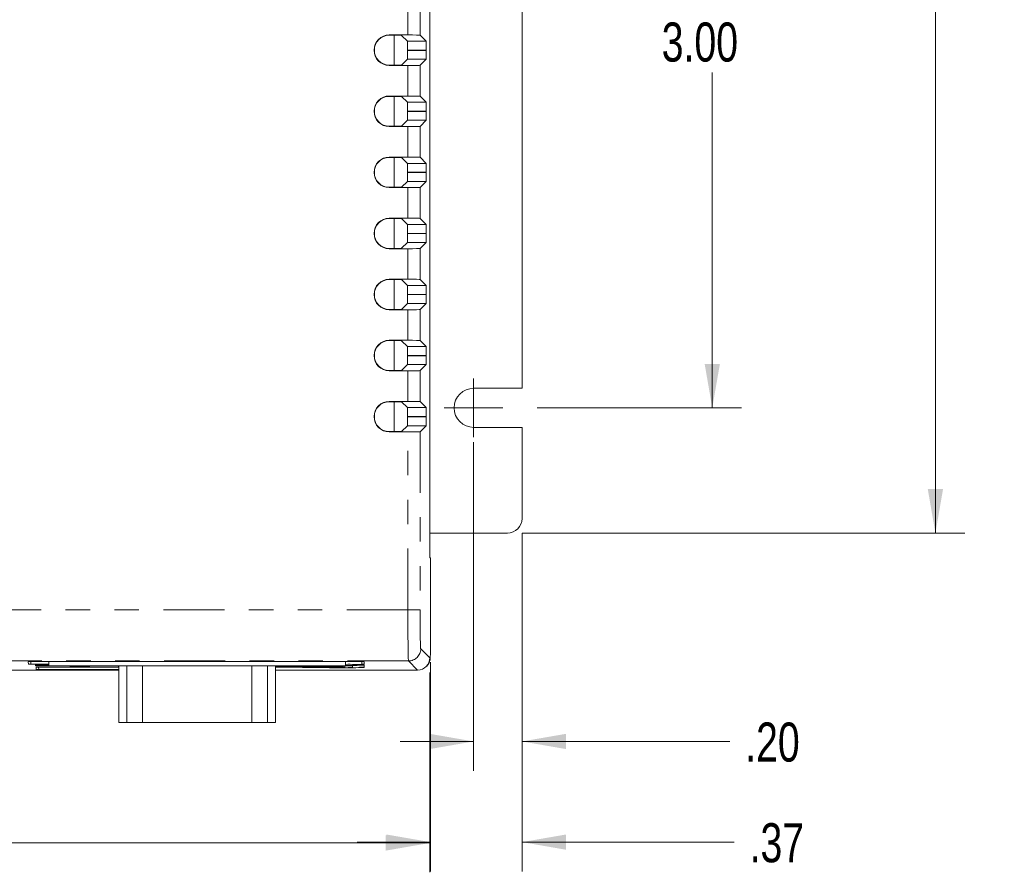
# Model space of a CAD drawing. Header units: inches. Extents: x 0.8 to 33.2, y 0.3 to 21.8.
# Tile 29 of 49: x 11.2 to 15.2, y 11 to 14.5. Entities that reach past the tile are written whole.
import ezdxf

# ---------------------------------------------------------------- set-up
doc = ezdxf.new("R2010")
doc.units = ezdxf.units.IN
doc.header["$MEASUREMENT"] = 0
doc.linetypes.add('PHANTOM', pattern=[0.5, 0.25, -0.05, 0.05, -0.05, 0.05, -0.05])
doc.styles.add('SLDTEXTSTYLE0', font='TXT', dxfattribs={"width": 0.75})
doc.dimstyles.new('SLDDIMSTYLE0', dxfattribs={"dimtxt": 0.16, "dimasz": 0.18, "dimexe": 0, "dimexo": 0.0625, "dimgap": 0.04, "dimtad": 0, "dimtih": 1, "dimtoh": 1, "dimzin": 12, "dimdsep": 46, "dimtxsty": 'SLDTEXTSTYLE0', "dimsah": 1, "dimcen": 0.09, "dimadec": 0, "dimazin": 0, "dimtfac": 1, "dimtofl": 0, "dimtmove": 0, "dimatfit": 3, "dimfxl": 1, "dimtolj": 1, "dimtzin": 12, "dimarcsym": 0})
doc.dimstyles.new('SLDDIMSTYLE1', dxfattribs={"dimtxt": 0.16, "dimasz": 0.18, "dimexe": 0, "dimexo": 0.0625, "dimgap": 0.04, "dimtad": 0, "dimtih": 1, "dimtoh": 1, "dimzin": 4, "dimdsep": 46, "dimtxsty": 'SLDTEXTSTYLE0', "dimsah": 1, "dimcen": 0.09, "dimadec": 0, "dimazin": 0, "dimtfac": 1, "dimtofl": 0, "dimtmove": 0, "dimatfit": 3, "dimfxl": 1, "dimtolj": 1, "dimtzin": 12, "dimarcsym": 0})

# ---------------------------------------------------------------- blocks, each defined once
blk = doc.blocks.new('*D22')
at = {"color": 7, "linetype": 'Continuous', "lineweight": 0}
for p, q in [((13.3129, 15.936), (14.1492, 15.936)), ((14.0292, 15.936), (14.0292, 14.5629)), ((14.0292, 12.936), (14.0292, 14.309)), ((13.3129, 12.936), (14.1492, 12.936))]:
    blk.add_line(p, q, dxfattribs=at)
for points in [[(14.0292, 15.936), (13.998, 15.756), (14.0605, 15.756)], [(14.0292, 12.936), (14.0605, 13.116), (13.998, 13.116)]]:
    blk.add_solid(points, dxfattribs=at)
at = {"color": 7, "linetype": 'Continuous', "lineweight": 0, "insert": (13.8224, 14.5134), "char_height": 0.16, "attachment_point": 1, "style": 'SLDTEXTSTYLE0'}
blk.add_mtext('3.00', dxfattribs=at)
blk = doc.blocks.new('*D23')
at = {"color": 7, "linetype": 'Continuous', "lineweight": 0}
for p, q in [((13.3109, 17.436), (15.0621, 17.436)), ((14.9421, 17.436), (14.9421, 15.0565)), ((14.9421, 12.4232), (14.9421, 14.8026)), ((13.2509, 12.4232), (15.0621, 12.4232))]:
    blk.add_line(p, q, dxfattribs=at)
for points in [[(14.9421, 17.436), (14.9109, 17.256), (14.9734, 17.256)], [(14.9421, 12.4232), (14.9734, 12.6032), (14.9109, 12.6032)]]:
    blk.add_solid(points, dxfattribs=at)
at = {"color": 7, "linetype": 'Continuous', "lineweight": 0, "insert": (14.7353, 15.007), "char_height": 0.16, "attachment_point": 1, "style": 'SLDTEXTSTYLE0'}
blk.add_mtext('5.01', dxfattribs=at)
blk = doc.blocks.new('*D24')
at = {"color": 7, "linetype": 'Continuous', "lineweight": 0}
for p, q in [((13.0529, 12.796), (13.0529, 11.4504)), ((13.2509, 12.4232), (13.2509, 11.4504)), ((13.0529, 11.5704), (12.7529, 11.5704)), ((13.2509, 11.5704), (14.1014, 11.5704))]:
    blk.add_line(p, q, dxfattribs=at)
for points in [[(13.0529, 11.5704), (12.8729, 11.6016), (12.8729, 11.5391)], [(13.2509, 11.5704), (13.4309, 11.5391), (13.4309, 11.6016)]]:
    blk.add_solid(points, dxfattribs=at)
at = {"color": 7, "linetype": 'Continuous', "lineweight": 0, "insert": (14.1639, 11.6478), "char_height": 0.16, "attachment_point": 1, "style": 'SLDTEXTSTYLE0'}
blk.add_mtext('.20', dxfattribs=at)
blk = doc.blocks.new('*D25')
at = {"color": 7, "linetype": 'Continuous', "lineweight": 0}
for p, q in [((13.2509, 12.4232), (13.2509, 11.0383)), ((12.8761, 11.8945), (12.8761, 11.0383)), ((12.8761, 11.1583), (12.5761, 11.1583)), ((13.2509, 11.1583), (14.1194, 11.1583))]:
    blk.add_line(p, q, dxfattribs=at)
for points in [[(12.8761, 11.1583), (12.6961, 11.1895), (12.6961, 11.127)], [(13.2509, 11.1583), (13.4309, 11.127), (13.4309, 11.1895)]]:
    blk.add_solid(points, dxfattribs=at)
at = {"color": 7, "linetype": 'Continuous', "lineweight": 0, "insert": (14.1819, 11.2357), "char_height": 0.16, "attachment_point": 1, "style": 'SLDTEXTSTYLE0'}
blk.add_mtext('.37', dxfattribs=at)
blk = doc.blocks.new('*D27')
at = {"color": 7, "linetype": 'Continuous', "lineweight": 0}
for p, q in [((6.0822, 11.8527), (6.0822, 11.0347)), ((12.8736, 11.8527), (12.8736, 11.0347)), ((6.0822, 11.1547), (9.2086, 11.1547)), ((12.8736, 11.1547), (9.7472, 11.1547))]:
    blk.add_line(p, q, dxfattribs=at)
for points in [[(6.0822, 11.1547), (6.2622, 11.1235), (6.2622, 11.186)], [(12.8736, 11.1547), (12.6936, 11.186), (12.6936, 11.1235)]]:
    blk.add_solid(points, dxfattribs=at)
at = {"color": 7, "linetype": 'Continuous', "lineweight": 0, "insert": (9.2711, 11.2321), "char_height": 0.16, "attachment_point": 1, "style": 'SLDTEXTSTYLE0'}
blk.add_mtext('6.79', dxfattribs=at)
blk = doc.blocks.new('SW_CENTERMARKSYMBOL_6')
at = {"color": 7, "linetype": 'Continuous', "lineweight": 0}
for q in [(0, 0.12), (-0.12, 0), (0, -0.12), (0.12, 0)]:
    blk.add_line((0, 0), q, dxfattribs=at)

msp = doc.modelspace()

# ---------------------------------------------------------------- linework, layer by layer
at = {"color": 7, "linetype": 'Continuous', "lineweight": 15}
for p, q in [((12.8733, 12.3236), (12.8733, 17.1987)), ((13.2509, 13.016), (13.2509, 15.856)), ((12.7838, 14.4624), (12.7079, 14.4624)), ((12.7382, 14.4611), (12.7079, 14.4611)), ((12.7279, 14.3387), (12.7279, 14.4611)), ((12.7821, 14.4368), (12.7582, 14.4607)), ((12.8338, 14.4615), (12.8585, 14.4368)), ((12.7828, 14.4003), (12.7828, 14.3994)), ((12.8591, 14.3994), (12.8591, 14.4003)), ((12.7582, 14.339), (12.7821, 14.3629)), ((12.8585, 14.3629), (12.8338, 14.3382)), ((12.7079, 14.3387), (12.7382, 14.3387)), ((12.7079, 14.3374), (12.7838, 14.3374)), ((12.7838, 14.2124), (12.7079, 14.2124)), ((12.7382, 14.2111), (12.7079, 14.2111)), ((12.7279, 14.0887), (12.7279, 14.2111)), ((12.7821, 14.1868), (12.7582, 14.2107)), ((12.8338, 14.2115), (12.8585, 14.1868)), ((12.7828, 14.1503), (12.7828, 14.1494)), ((12.8591, 14.1494), (12.8591, 14.1503)), ((12.7582, 14.089), (12.7821, 14.1129)), ((12.8585, 14.1129), (12.8338, 14.0882)), ((12.7079, 14.0887), (12.7382, 14.0887)), ((12.7079, 14.0874), (12.7838, 14.0874)), ((12.7838, 13.9624), (12.7079, 13.9624)), ((12.7382, 13.9611), (12.7079, 13.9611)), ((12.7279, 13.8387), (12.7279, 13.9611)), ((12.7821, 13.9368), (12.7582, 13.9607)), ((12.8338, 13.9615), (12.8585, 13.9368)), ((12.7828, 13.9003), (12.7828, 13.8994)), ((12.8591, 13.8994), (12.8591, 13.9003)), ((12.7582, 13.839), (12.7821, 13.8629)), ((12.8585, 13.8629), (12.8338, 13.8382)), ((12.7079, 13.8387), (12.7382, 13.8387)), ((12.7079, 13.8374), (12.7838, 13.8374)), ((12.7838, 13.7124), (12.7079, 13.7124)), ((12.7382, 13.7111), (12.7079, 13.7111)), ((12.7279, 13.5887), (12.7279, 13.7111)), ((12.7821, 13.6868), (12.7582, 13.7107)), ((12.8338, 13.7115), (12.8585, 13.6868)), ((12.7828, 13.6503), (12.7828, 13.6494)), ((12.8591, 13.6494), (12.8591, 13.6503)), ((12.7079, 13.5887), (12.7382, 13.5887)), ((12.7079, 13.5874), (12.7838, 13.5874)), ((12.7582, 13.589), (12.7821, 13.6129)), ((12.8585, 13.6129), (12.8338, 13.5882)), ((12.7838, 13.4624), (12.7079, 13.4624)), ((12.7382, 13.4611), (12.7079, 13.4611)), ((12.7279, 13.3387), (12.7279, 13.4611)), ((12.7821, 13.4368), (12.7582, 13.4607)), ((12.8338, 13.4615), (12.8585, 13.4368)), ((12.7828, 13.4003), (12.7828, 13.3994)), ((12.8591, 13.3994), (12.8591, 13.4003)), ((12.7079, 13.3387), (12.7382, 13.3387)), ((12.7079, 13.3374), (12.7838, 13.3374)), ((12.7582, 13.339), (12.7821, 13.3629)), ((12.8585, 13.3629), (12.8338, 13.3382)), ((12.7838, 13.2124), (12.7079, 13.2124)), ((12.7382, 13.2111), (12.7079, 13.2111)), ((12.7279, 13.0887), (12.7279, 13.2111)), ((12.7821, 13.1868), (12.7582, 13.2107)), ((12.8338, 13.2115), (12.8585, 13.1868)), ((12.7828, 13.1503), (12.7828, 13.1494)), ((12.8591, 13.1494), (12.8591, 13.1503)), ((12.7582, 13.089), (12.7821, 13.1129)), ((12.8585, 13.1129), (12.8338, 13.0882)), ((12.7079, 13.0887), (12.7382, 13.0887)), ((12.7079, 13.0874), (12.7838, 13.0874)), ((13.0529, 13.016), (13.2509, 13.016)), ((12.7838, 12.9624), (12.7079, 12.9624)), ((12.7382, 12.9611), (12.7079, 12.9611)), ((12.7279, 12.8387), (12.7279, 12.9611)), ((12.7821, 12.9368), (12.7582, 12.9607)), ((12.8338, 12.9615), (12.8585, 12.9368)), ((12.7828, 12.9003), (12.7828, 12.8994)), ((12.8591, 12.8994), (12.8591, 12.9003)), ((12.7582, 12.839), (12.7821, 12.8629)), ((12.8585, 12.8629), (12.8338, 12.8382)), ((13.2509, 12.856), (13.0529, 12.856)), ((13.2509, 12.4832), (13.2509, 12.856)), ((12.7079, 12.8387), (12.7382, 12.8387)), ((12.7079, 12.8374), (12.7838, 12.8374)), ((13.1909, 12.4232), (12.8733, 12.4232)), ((12.8761, 12.3208), (12.8733, 12.3236)), ((12.8761, 11.9545), (12.8761, 12.3208)), ((11.2314, 11.8871), (11.2309, 11.8969)), ((11.2409, 11.8971), (12.5954, 11.8971)), ((11.3154, 11.8869), (11.2414, 11.8869)), ((11.2609, 11.8864), (11.2943, 11.8859)), ((11.2609, 11.8863), (11.2609, 11.8864)), ((11.2609, 11.886), (11.2609, 11.8863)), ((11.2609, 11.8863), (11.2943, 11.8858)), ((11.2951, 11.8854), (11.2609, 11.886)), ((11.2609, 11.8855), (11.2888, 11.8855)), ((11.2609, 11.8854), (11.2609, 11.8855)), ((11.2609, 11.8851), (11.2609, 11.8854)), ((11.2609, 11.8854), (11.2951, 11.8854)), ((11.3154, 11.8851), (11.2609, 11.8851)), ((11.2813, 11.8834), (11.2813, 11.8835)), ((11.2878, 11.8849), (11.2878, 11.885)), ((11.2878, 11.8849), (11.2878, 11.8846)), ((11.2943, 11.8859), (11.3154, 11.8862)), ((11.2943, 11.8858), (11.3154, 11.8861)), ((11.2943, 11.8858), (11.2943, 11.8859)), ((11.3154, 11.8857), (11.3066, 11.8856)), ((11.3066, 11.8856), (11.3154, 11.8854)), ((11.3101, 11.8856), (11.3154, 11.8855)), ((11.3138, 11.8849), (11.3138, 11.885)), ((11.3138, 11.8846), (11.3138, 11.8849)), ((11.3154, 11.8971), (11.3154, 11.88)), ((11.3154, 11.8855), (11.3154, 11.8855)), ((11.3154, 11.8854), (11.3154, 11.8855)), ((11.3154, 11.8854), (11.3154, 11.8854)), ((11.9387, 11.8986), (11.8733, 11.8986)), ((11.8733, 11.8985), (11.8733, 11.8986)), ((11.8733, 11.8985), (11.9387, 11.8985)), ((11.8733, 11.8983), (11.8733, 11.8985)), ((11.9386, 11.8983), (11.8733, 11.8983)), ((11.8745, 11.8992), (11.8745, 11.8993)), ((11.8985, 11.899), (11.8985, 11.8991)), ((11.8986, 11.8997), (11.8986, 11.8998)), ((11.9081, 11.899), (11.9081, 11.8991)), ((11.9141, 11.8996), (11.9141, 11.8997)), ((11.9168, 11.8995), (11.9168, 11.8996)), ((11.9208, 11.8996), (11.9208, 11.8997)), ((11.9414, 11.8979), (11.9352, 11.8979)), ((11.9352, 11.8978), (11.9352, 11.8979)), ((11.9352, 11.8976), (11.9352, 11.8978)), ((11.9352, 11.8978), (11.9414, 11.8978)), ((11.9414, 11.8976), (11.9352, 11.8976)), ((11.9387, 11.8985), (11.9387, 11.8986)), ((11.9388, 11.8998), (11.9388, 11.8999)), ((11.9393, 11.8989), (11.9393, 11.899)), ((11.9414, 11.8978), (11.9414, 11.8979)), ((11.9667, 11.8992), (11.9667, 11.8993)), ((12.5284, 11.8802), (12.5284, 11.8971)), ((12.5949, 11.8869), (12.5284, 11.886)), ((12.6048, 11.8794), (12.6048, 11.8844)), ((12.6054, 11.8969), (12.6049, 11.8871)), ((11.6009, 11.8627), (11.0495, 11.8627)), ((11.2609, 11.8823), (11.2609, 11.883)), ((11.3154, 11.8823), (11.2609, 11.8823)), ((11.2609, 11.8809), (11.2609, 11.8815)), ((11.3154, 11.8809), (11.2609, 11.8809)), ((11.2609, 11.8808), (11.2754, 11.8808)), ((11.2609, 11.8807), (11.2609, 11.8808)), ((11.2609, 11.8807), (11.2754, 11.8807)), ((11.2609, 11.8797), (11.2609, 11.8807)), ((11.3418, 11.8797), (11.2609, 11.8797)), ((11.2638, 11.8646), (11.2633, 11.8738)), ((11.2733, 11.874), (11.6009, 11.874)), ((11.6009, 11.8645), (11.2738, 11.8645)), ((11.2754, 11.8829), (11.2754, 11.8826)), ((11.2754, 11.8827), (11.292, 11.8827)), ((11.2754, 11.8826), (11.292, 11.8826)), ((11.2754, 11.8815), (11.2754, 11.8812)), ((11.2754, 11.8813), (11.3154, 11.8813)), ((11.2754, 11.8812), (11.3154, 11.8812)), ((11.2754, 11.8807), (11.2754, 11.8808)), ((11.2754, 11.8807), (11.2754, 11.88)), ((11.2754, 11.8801), (11.2941, 11.8801)), ((11.2754, 11.88), (11.2941, 11.88)), ((11.292, 11.8826), (11.292, 11.8829)), ((11.2941, 11.8807), (11.3076, 11.8807)), ((11.2941, 11.8806), (11.2941, 11.8807)), ((11.2941, 11.88), (11.2941, 11.8806)), ((11.2941, 11.8806), (11.3076, 11.8806)), ((11.2965, 11.8833), (11.2965, 11.8834)), ((11.2981, 11.8832), (11.2981, 11.8833)), ((11.2994, 11.8821), (11.2994, 11.8822)), ((11.3007, 11.8833), (11.3007, 11.8834)), ((11.3065, 11.8829), (11.3065, 11.8826)), ((11.3065, 11.8827), (11.3154, 11.8827)), ((11.3065, 11.8826), (11.3154, 11.8826)), ((11.3076, 11.8806), (11.3076, 11.8807)), ((11.3076, 11.8806), (11.3076, 11.88)), ((11.3076, 11.8801), (11.3154, 11.8801)), ((11.3076, 11.88), (11.3154, 11.88)), ((11.3154, 11.88), (12.5284, 11.8802)), ((11.3418, 11.88), (11.3418, 11.8797)), ((11.4014, 11.8796), (11.4813, 11.8791)), ((11.4014, 11.8795), (11.4014, 11.8796)), ((11.4014, 11.8795), (11.4813, 11.879)), ((11.4014, 11.8792), (11.4014, 11.8795)), ((11.4608, 11.8789), (11.4014, 11.8792)), ((11.4014, 11.8786), (11.4527, 11.8789)), ((11.4014, 11.8785), (11.4608, 11.8789)), ((11.4813, 11.8787), (11.4014, 11.8782)), ((11.4014, 11.8785), (11.4014, 11.8786)), ((11.4014, 11.8782), (11.4014, 11.8785)), ((11.4025, 11.8781), (11.4516, 11.8781)), ((11.4025, 11.878), (11.4025, 11.8781)), ((11.4025, 11.8778), (11.4025, 11.878)), ((11.4025, 11.878), (11.4516, 11.878)), ((11.4516, 11.8772), (11.4025, 11.8778)), ((11.4158, 11.8757), (11.4362, 11.8757)), ((11.4158, 11.8756), (11.4158, 11.8757)), ((11.4158, 11.8754), (11.4158, 11.8756)), ((11.4158, 11.8756), (11.4362, 11.8756)), ((11.4362, 11.8754), (11.4158, 11.8754)), ((11.4232, 11.877), (11.4232, 11.8771)), ((11.4516, 11.8777), (11.425, 11.8777)), ((11.425, 11.8777), (11.4516, 11.8774)), ((11.427, 11.8764), (11.4255, 11.8762)), ((11.427, 11.8764), (11.427, 11.8765)), ((11.4333, 11.8777), (11.4516, 11.8775)), ((11.4362, 11.8761), (11.4495, 11.8761)), ((11.4362, 11.876), (11.4362, 11.8761)), ((11.4362, 11.876), (11.4495, 11.876)), ((11.4362, 11.8756), (11.4362, 11.876)), ((11.4362, 11.875), (11.4362, 11.8754)), ((11.4495, 11.875), (11.4362, 11.875)), ((11.4432, 11.8769), (11.4432, 11.877)), ((11.4495, 11.876), (11.4495, 11.8761)), ((11.4495, 11.876), (11.4495, 11.8756)), ((11.4495, 11.8757), (11.47, 11.8757)), ((11.4495, 11.8756), (11.47, 11.8756)), ((11.47, 11.8754), (11.4495, 11.8754)), ((11.4495, 11.8754), (11.4495, 11.875)), ((11.4516, 11.8783), (11.4649, 11.8783)), ((11.4516, 11.8782), (11.4516, 11.8783)), ((11.4516, 11.8782), (11.4649, 11.8782)), ((11.4516, 11.878), (11.4516, 11.8782)), ((11.4516, 11.8774), (11.4516, 11.8777)), ((11.4649, 11.8772), (11.4516, 11.8772)), ((11.4649, 11.8782), (11.4649, 11.8783)), ((11.4649, 11.8782), (11.4649, 11.878)), ((11.4649, 11.8781), (11.4813, 11.8781)), ((11.4649, 11.878), (11.4813, 11.878)), ((11.4813, 11.8777), (11.4649, 11.8777)), ((11.4649, 11.8777), (11.4649, 11.8772)), ((11.4659, 11.8771), (11.4813, 11.8771)), ((11.4659, 11.877), (11.4659, 11.8771)), ((11.4659, 11.877), (11.4813, 11.877)), ((11.4659, 11.8765), (11.4659, 11.877)), ((11.47, 11.8756), (11.47, 11.8757)), ((11.47, 11.8756), (11.47, 11.8754)), ((11.4813, 11.879), (11.4813, 11.8791)), ((11.4813, 11.879), (11.4813, 11.8787)), ((11.4813, 11.878), (11.4813, 11.8781)), ((11.4813, 11.878), (11.4813, 11.8777)), ((11.4813, 11.877), (11.4813, 11.8771)), ((11.4813, 11.877), (11.4813, 11.8761)), ((11.5984, 11.8796), (11.6009, 11.8796)), ((11.5984, 11.8795), (11.5984, 11.8796)), ((11.5984, 11.8792), (11.5984, 11.8795)), ((11.5984, 11.8795), (11.6009, 11.8795)), ((11.6009, 11.8792), (11.5984, 11.8792)), ((11.5984, 11.8786), (11.6009, 11.8787)), ((11.5984, 11.8785), (11.6009, 11.8786)), ((11.5984, 11.8785), (11.5984, 11.8786)), ((11.5984, 11.8783), (11.5984, 11.8785)), ((11.6009, 11.8782), (11.5984, 11.8783)), ((11.5984, 11.8765), (11.5984, 11.8771)), ((11.6009, 11.8765), (11.5984, 11.8765)), ((11.5984, 11.8751), (11.5984, 11.8756)), ((11.6009, 11.8751), (11.5984, 11.8751)), ((11.6009, 11.88), (11.6009, 11.648)), ((12.2429, 11.648), (12.2429, 11.88)), ((12.475, 11.88), (12.2429, 11.8776)), ((12.3811, 11.88), (12.2429, 11.8786)), ((12.4876, 11.8796), (12.2429, 11.8771)), ((12.5032, 11.8791), (12.2429, 11.8765)), ((12.2429, 11.876), (12.5029, 11.8734)), ((12.2429, 11.8755), (12.5029, 11.8729)), ((12.2429, 11.8749), (12.4872, 11.8724)), ((12.2429, 11.8744), (12.4638, 11.8722)), ((12.8236, 11.8627), (12.2429, 11.8627)), ((12.31, 11.8766), (12.3028, 11.8764)), ((12.3028, 11.8759), (12.3028, 11.8764)), ((12.31, 11.8761), (12.3028, 11.8759)), ((12.3028, 11.8759), (12.4225, 11.8748)), ((12.3766, 11.876), (12.31, 11.8766)), ((12.31, 11.8761), (12.31, 11.8766)), ((12.3916, 11.8754), (12.31, 11.8761)), ((12.4703, 11.8767), (12.3653, 11.877)), ((12.3653, 11.8765), (12.3653, 11.877)), ((12.3653, 11.8765), (12.3916, 11.8754)), ((12.4703, 11.8762), (12.3653, 11.8765)), ((12.3901, 11.8762), (12.4682, 11.876)), ((12.4225, 11.8748), (12.3901, 11.8762)), ((12.4225, 11.8753), (12.4026, 11.8761)), ((12.4225, 11.8748), (12.4225, 11.8753)), ((12.4665, 11.8758), (12.5196, 11.876)), ((12.4682, 11.876), (12.4665, 11.8758)), ((12.4665, 11.8758), (12.4665, 11.876)), ((12.472, 11.877), (12.4703, 11.8767)), ((12.4703, 11.8762), (12.4703, 11.8767)), ((12.472, 11.8765), (12.4703, 11.8762)), ((12.5196, 11.8765), (12.472, 11.877)), ((12.472, 11.8765), (12.472, 11.877)), ((12.5196, 11.876), (12.472, 11.8765)), ((12.5196, 11.876), (12.5196, 11.8765)), ((12.5263, 11.8731), (12.5266, 11.8789)), ((12.5263, 11.8736), (12.5266, 11.8789)), ((12.5576, 11.8731), (12.5579, 11.8789)), ((12.5579, 11.8789), (12.5579, 11.8794)), ((12.6045, 11.8736), (12.6048, 11.8794)), ((12.8237, 11.8627), (12.8236, 11.8627)), ((12.859, 11.8774), (12.8608, 11.8791)), ((11.6019, 11.648), (11.6009, 11.648)), ((11.6338, 11.648), (11.6019, 11.648)), ((11.6978, 11.648), (11.6338, 11.648)), ((12.146, 11.648), (11.6978, 11.648)), ((12.21, 11.648), (12.146, 11.648)), ((12.2419, 11.648), (12.21, 11.648)), ((12.2429, 11.648), (12.2419, 11.648))]:
    msp.add_line(p, q, dxfattribs=at)
at = {"color": 7, "linetype": 'PHANTOM', "lineweight": 0}
for p, q in [((12.7838, 14.4624), (12.7838, 14.5874)), ((12.8338, 14.5882), (12.8338, 14.4615)), ((12.7079, 14.4611), (12.7079, 14.4624)), ((12.7821, 14.4368), (12.8585, 14.4368)), ((12.8591, 14.4003), (12.7828, 14.4003)), ((12.7828, 14.3994), (12.8591, 14.3994)), ((12.8585, 14.3629), (12.7821, 14.3629)), ((12.7079, 14.3387), (12.7079, 14.3374)), ((12.7838, 14.2124), (12.7838, 14.3374)), ((12.8338, 14.3382), (12.8338, 14.2115)), ((12.7079, 14.2111), (12.7079, 14.2124)), ((12.7821, 14.1868), (12.8585, 14.1868)), ((12.8591, 14.1503), (12.7828, 14.1503)), ((12.7828, 14.1494), (12.8591, 14.1494)), ((12.8585, 14.1129), (12.7821, 14.1129)), ((12.7079, 14.0887), (12.7079, 14.0874)), ((12.7838, 13.9624), (12.7838, 14.0874)), ((12.8338, 14.0882), (12.8338, 13.9615)), ((12.7079, 13.9611), (12.7079, 13.9624)), ((12.7821, 13.9368), (12.8585, 13.9368)), ((12.8591, 13.9003), (12.7828, 13.9003)), ((12.7828, 13.8994), (12.8591, 13.8994)), ((12.8585, 13.8629), (12.7821, 13.8629)), ((12.7079, 13.8387), (12.7079, 13.8374)), ((12.7838, 13.7124), (12.7838, 13.8374)), ((12.8338, 13.8382), (12.8338, 13.7115)), ((12.7079, 13.7111), (12.7079, 13.7124)), ((12.7821, 13.6868), (12.8585, 13.6868)), ((12.8591, 13.6503), (12.7828, 13.6503)), ((12.7828, 13.6494), (12.8591, 13.6494)), ((12.7079, 13.5887), (12.7079, 13.5874)), ((12.8585, 13.6129), (12.7821, 13.6129)), ((12.7838, 13.4624), (12.7838, 13.5874)), ((12.8338, 13.5882), (12.8338, 13.4615)), ((12.7079, 13.4611), (12.7079, 13.4624)), ((12.7821, 13.4368), (12.8585, 13.4368)), ((12.8591, 13.4003), (12.7828, 13.4003)), ((12.7828, 13.3994), (12.8591, 13.3994)), ((12.7079, 13.3387), (12.7079, 13.3374)), ((12.8585, 13.3629), (12.7821, 13.3629)), ((12.7838, 13.2124), (12.7838, 13.3374)), ((12.8338, 13.3382), (12.8338, 13.2115)), ((12.7079, 13.2111), (12.7079, 13.2124)), ((12.7821, 13.1868), (12.8585, 13.1868)), ((12.8591, 13.1503), (12.7828, 13.1503)), ((12.7828, 13.1494), (12.8591, 13.1494)), ((12.8585, 13.1129), (12.7821, 13.1129)), ((12.7079, 13.0887), (12.7079, 13.0874)), ((12.7838, 12.9624), (12.7838, 13.0874)), ((12.8338, 13.0882), (12.8338, 12.9615)), ((12.7079, 12.9611), (12.7079, 12.9624)), ((12.7821, 12.9368), (12.8585, 12.9368)), ((12.8591, 12.9003), (12.7828, 12.9003)), ((12.7828, 12.8994), (12.8591, 12.8994)), ((12.8585, 12.8629), (12.7821, 12.8629)), ((12.7079, 12.8387), (12.7079, 12.8374)), ((12.7838, 12.1098), (12.7838, 12.8374)), ((12.8338, 12.8382), (12.8338, 12.1098)), ((12.7838, 12.1098), (6.172, 12.1098)), ((12.8338, 12.1098), (12.7838, 12.1098)), ((12.8365, 11.9499), (12.8736, 11.9127)), ((12.7865, 11.8999), (6.1693, 11.8999)), ((11.2409, 11.8971), (11.2414, 11.8869)), ((12.5949, 11.8869), (12.5954, 11.8971)), ((12.8237, 11.8627), (12.7865, 11.8999)), ((12.8736, 11.9127), (12.8754, 11.9145)), ((11.2733, 11.874), (11.2738, 11.8645)), ((11.6019, 11.648), (11.6019, 11.88)), ((11.6338, 11.648), (11.6338, 11.88)), ((11.6978, 11.648), (11.6978, 11.88)), ((12.146, 11.648), (12.146, 11.88)), ((12.21, 11.648), (12.21, 11.88)), ((12.2419, 11.648), (12.2419, 11.88)), ((12.5029, 11.8729), (12.5029, 11.8734)), ((12.5263, 11.8731), (12.5263, 11.8736))]:
    msp.add_line(p, q, dxfattribs=at)
at = {"color": 7, "linetype": 'Continuous', "lineweight": 15, "flags": 128}
msp.add_lwpolyline([(12.4638, 11.8722), (12.4864, 11.872), (12.5071, 11.872)], dxfattribs=at)
at = {"color": 7, "linetype": 'Continuous', "lineweight": 15}
for centre, radius, start, end in [((12.7079, 14.3999), 0.0625, 90, 270), ((12.7079, 14.3999), 0.0612, 90, 270), ((12.7079, 14.1499), 0.0625, 90, 270), ((12.7079, 14.1499), 0.0612, 90, 270), ((12.7079, 13.8999), 0.0625, 90, 270), ((12.7079, 13.8999), 0.0612, 90, 270), ((12.7079, 13.6499), 0.0625, 90, 270), ((12.7079, 13.6499), 0.0612, 90, 270), ((12.7079, 13.3999), 0.0625, 90, 270), ((12.7079, 13.3999), 0.0612, 90, 270), ((12.7079, 13.1499), 0.0625, 90, 270), ((12.7079, 13.1499), 0.0612, 90, 270), ((13.0529, 12.936), 0.08, 90, 270), ((12.7079, 12.8999), 0.0625, 90, 270), ((12.7079, 12.8999), 0.0612, 90, 270), ((13.1909, 12.4832), 0.06, 270, 0), ((12.5418, 10.711), 1.1751, 86.9303, 90.6555), ((12.8254, 11.9145), 0.05, 315.0024, 0.0195), ((12.8292, 11.9123), 0.0458, 313.6353, 347.1349), ((12.5112, 12.9865), 1.1144, 268.7673, 272.3851), ((12.5116, 10.7704), 1.1095, 87.6063, 91.2362), ((12.5109, 12.2436), 0.3703, 268.7618, 272.3907), ((12.5109, 12.2431), 0.3703, 268.7618, 272.3907), ((12.5112, 11.5093), 0.3699, 87.6073, 91.2362), ((12.5366, 13.1625), 1.2907, 269.1215, 273.0122), ((12.5419, 10.7099), 1.1712, 86.924, 90.6617), ((12.5321, 11.4514), 0.4288, 86.5504, 90.4941)]:
    msp.add_arc(centre, radius, start, end, dxfattribs=at)
at = {"color": 7, "linetype": 'PHANTOM', "lineweight": 0}
msp.add_arc((12.7865, 11.9499), 0.05, 270.0204, 359.9796, dxfattribs=at)
at = {"color": 7, "linetype": 'Continuous', "lineweight": 15}
for centre, major_axis, ratio, start_param, end_param in [((12.7838, 14.4615), (0.05, 0), 0.017455, 0.017453, 1.570796), ((12.7382, 14.4607), (0.02, 0), 0.017455, 0.017453, 1.570796), ((12.7821, 14.4003), (0, 0.0365), 0.017455, 4.712389, 6.265732), ((12.8584, 14.4003), (0, 0.0365), 0.017455, 4.712389, 6.265732), ((12.7821, 14.3994), (0, 0.0365), 0.017455, 3.159046, 4.712389), ((12.8584, 14.3994), (0, 0.0365), 0.017455, 3.159046, 4.712389), ((12.7382, 14.339), (0.02, 0), 0.017455, 4.712389, 6.265732), ((12.7838, 14.3382), (0.05, 0), 0.017455, 4.712389, 6.265732), ((12.7382, 14.2107), (0.02, 0), 0.017455, 0.017453, 1.570796), ((12.7821, 14.1503), (0, 0.0365), 0.017455, 4.712389, 6.265732), ((12.7838, 14.2115), (0.05, 0), 0.017455, 0.017453, 1.570796), ((12.8584, 14.1503), (0, 0.0365), 0.017455, 4.712389, 6.265732), ((12.7821, 14.1494), (0, 0.0365), 0.017455, 3.159046, 4.712389), ((12.8584, 14.1494), (0, 0.0365), 0.017455, 3.159046, 4.712389), ((12.7382, 14.089), (0.02, 0), 0.017455, 4.712389, 6.265732), ((12.7838, 14.0882), (0.05, 0), 0.017455, 4.712389, 6.265732), ((12.7382, 13.9607), (0.02, 0), 0.017455, 0.017453, 1.570796), ((12.7838, 13.9615), (0.05, 0), 0.017455, 0.017453, 1.570796), ((12.7821, 13.9003), (0, 0.0365), 0.017455, 4.712389, 6.265732), ((12.7821, 13.8994), (0, 0.0365), 0.017455, 3.159046, 4.712389), ((12.8584, 13.9003), (0, 0.0365), 0.017455, 4.712389, 6.265732), ((12.8584, 13.8994), (0, 0.0365), 0.017455, 3.159046, 4.712389), ((12.7382, 13.839), (0.02, 0), 0.017455, 4.712389, 6.265732), ((12.7838, 13.8382), (0.05, 0), 0.017455, 4.712389, 6.265732), ((12.7382, 13.7107), (0.02, 0), 0.017455, 0.017453, 1.570796), ((12.7838, 13.7115), (0.05, 0), 0.017455, 0.017453, 1.570796), ((12.7821, 13.6503), (0, 0.0365), 0.017455, 4.712389, 6.265732), ((12.8584, 13.6503), (0, 0.0365), 0.017455, 4.712389, 6.265732), ((12.7821, 13.6494), (0, 0.0365), 0.017455, 3.159046, 4.712389), ((12.8584, 13.6494), (0, 0.0365), 0.017455, 3.159046, 4.712389), ((12.7382, 13.589), (0.02, 0), 0.017455, 4.712389, 6.265732), ((12.7838, 13.5882), (0.05, 0), 0.017455, 4.712389, 6.265732), ((12.7382, 13.4607), (0.02, 0), 0.017455, 0.017453, 1.570796), ((12.7838, 13.4615), (0.05, 0), 0.017455, 0.017453, 1.570796), ((12.7821, 13.4003), (0, 0.0365), 0.017455, 4.712389, 6.265732), ((12.8584, 13.4003), (0, 0.0365), 0.017455, 4.712389, 6.265732), ((12.7821, 13.3994), (0, 0.0365), 0.017455, 3.159046, 4.712389), ((12.8584, 13.3994), (0, 0.0365), 0.017455, 3.159046, 4.712389), ((12.7382, 13.339), (0.02, 0), 0.017455, 4.712389, 6.265732), ((12.7838, 13.3382), (0.05, 0), 0.017455, 4.712389, 6.265732), ((12.7382, 13.2107), (0.02, 0), 0.017455, 0.017453, 1.570796), ((12.7821, 13.1503), (0, 0.0365), 0.017455, 4.712389, 6.265732), ((12.7838, 13.2115), (0.05, 0), 0.017455, 0.017453, 1.570796), ((12.8584, 13.1503), (0, 0.0365), 0.017455, 4.712389, 6.265732), ((12.7821, 13.1494), (0, 0.0365), 0.017455, 3.159046, 4.712389), ((12.8584, 13.1494), (0, 0.0365), 0.017455, 3.159046, 4.712389), ((12.7382, 13.089), (0.02, 0), 0.017455, 4.712389, 6.265732), ((12.7838, 13.0882), (0.05, 0), 0.017455, 4.712389, 6.265732), ((12.7382, 12.9607), (0.02, 0), 0.017455, 0.017453, 1.570796), ((12.7821, 12.9003), (0, 0.0365), 0.017455, 4.712389, 6.265732), ((12.7838, 12.9615), (0.05, 0), 0.017455, 0.017453, 1.570796), ((12.8584, 12.9003), (0, 0.0365), 0.017455, 4.712389, 6.265732), ((12.7821, 12.8994), (0, 0.0365), 0.017455, 3.159046, 4.712389), ((12.8584, 12.8994), (0, 0.0365), 0.017455, 3.159046, 4.712389), ((12.7382, 12.839), (0.02, 0), 0.017455, 4.712389, 6.265732), ((12.7838, 12.8382), (0.05, 0), 0.017455, 4.712389, 6.265732), ((12.8754, 11.9545), (0, 0.04), 0.017455, 3.159046, 4.712389), ((11.2409, 11.8969), (0.01, 0), 0.017471, 1.574452, 3.142509), ((11.2414, 11.8871), (0.01, 0), 0.017439, 3.142506, 4.710563), ((12.5949, 11.8871), (0.01, 0), 0.017439, 4.714215, 6.282272), ((12.5954, 11.8969), (0.01, 0), 0.017471, 6.282269, 7.850326), ((12.8236, 11.9127), (0, 0.05), 0.999695, 3.141897, 4.712389), ((11.2733, 11.8738), (0.01, 0), 0.017471, 1.574452, 3.142509), ((11.2738, 11.8646), (0.01, 0), 0.017439, 3.142506, 4.710563)]:
    msp.add_ellipse(centre, major_axis=major_axis, ratio=ratio, start_param=start_param, end_param=end_param, dxfattribs=at)
at = {"color": 7, "linetype": 'PHANTOM', "lineweight": 0}
for centre, major_axis, ratio in [((12.7866, 12.1098), (0, 0.21), 0.013299), ((12.8365, 12.1098), (0, 0.16), 0.017455)]:
    msp.add_ellipse(centre, major_axis=major_axis, ratio=ratio, start_param=1.570796, end_param=3.124139, dxfattribs=at)
at = {"color": 7, "linetype": 'Continuous', "lineweight": 15}
for points, knots in [([(11.2588, 11.8844), (11.2592, 11.8845), (11.2599, 11.8846), (11.2671, 11.8848), (11.277, 11.885), (11.2842, 11.885), (11.2878, 11.885)], [0, 0, 0, 0, 0.280217, 0.559629, 0.779635, 1, 1, 1, 1]), ([(11.2588, 11.8843), (11.2592, 11.8844), (11.2599, 11.8845), (11.2671, 11.8847), (11.277, 11.8849), (11.2842, 11.8849), (11.2878, 11.8849)], [0, 0, 0, 0, 0.2802168, 0.5596298, 0.7796356, 1, 1, 1, 1]), ([(11.3018, 11.8837), (11.2958, 11.8837), (11.2839, 11.8837), (11.2689, 11.8838), (11.26, 11.8841), (11.2592, 11.8842), (11.2588, 11.8843)], [0, 0, 0, 0, 0.280713, 0.56002, 0.779725, 1, 1, 1, 1]), ([(11.2609, 11.8831), (11.2611, 11.8831), (11.2614, 11.8833), (11.2659, 11.8834), (11.2733, 11.8835), (11.2786, 11.8835), (11.2813, 11.8835)], [0, 0, 0, 0, 0.2809285, 0.5602188, 0.7797271, 1, 1, 1, 1]), ([(11.2878, 11.8846), (11.2855, 11.8846), (11.2808, 11.8846), (11.276, 11.8845), (11.2736, 11.8844), (11.2734, 11.8843), (11.2733, 11.8843)], [0, 0, 0, 0, 0.279548, 0.558871, 0.779221, 1, 1, 1, 1]), ([(11.2733, 11.8844), (11.2738, 11.8843), (11.2746, 11.8842), (11.2851, 11.8841), (11.295, 11.8841), (11.3017, 11.884)], [0, 0, 0, 0, 0.249904, 0.500011, 1, 1, 1, 1]), ([(11.2733, 11.8843), (11.2738, 11.8842), (11.2746, 11.8841), (11.2851, 11.884), (11.295, 11.884), (11.3017, 11.8839)], [0, 0, 0, 0, 0.249904, 0.500011, 1, 1, 1, 1]), ([(11.2813, 11.8835), (11.2846, 11.8835), (11.2907, 11.8835), (11.2947, 11.8834), (11.2965, 11.8834)], [0, 0, 0, 0, 0.559502, 1, 1, 1, 1]), ([(11.3007, 11.8834), (11.3018, 11.8834), (11.3038, 11.8835), (11.3088, 11.8835), (11.3127, 11.8836), (11.315, 11.8836)], [0, 0, 0, 0, 0.303624, 0.606998, 1, 1, 1, 1]), ([(11.3017, 11.884), (11.3054, 11.884), (11.3102, 11.884), (11.3144, 11.8841), (11.3154, 11.8841)], [0, 0, 0, 0, 0.767477, 1, 1, 1, 1]), ([(11.3017, 11.8839), (11.3054, 11.8839), (11.3102, 11.8839), (11.3144, 11.884), (11.3154, 11.884)], [0, 0, 0, 0, 0.767477, 1, 1, 1, 1]), ([(11.8986, 11.8998), (11.8948, 11.8998), (11.8872, 11.8998), (11.8791, 11.8996), (11.875, 11.8995), (11.8747, 11.8994), (11.8745, 11.8993)], [0, 0, 0, 0, 0.279433, 0.558511, 0.778991, 1, 1, 1, 1]), ([(11.8745, 11.8992), (11.8748, 11.8993), (11.8753, 11.8994), (11.8813, 11.8996), (11.8897, 11.8997), (11.8956, 11.8997), (11.8986, 11.8997)], [0, 0, 0, 0, 0.280498, 0.559809, 0.77965, 1, 1, 1, 1]), ([(11.8986, 11.8988), (11.8948, 11.8988), (11.8872, 11.8988), (11.8791, 11.8989), (11.875, 11.8991), (11.8747, 11.8992), (11.8745, 11.8992)], [0, 0, 0, 0, 0.279487, 0.55853, 0.779008, 1, 1, 1, 1]), ([(11.8985, 11.8995), (11.8963, 11.8995), (11.8921, 11.8995), (11.8876, 11.8994), (11.8853, 11.8993), (11.8851, 11.8993), (11.885, 11.8992)], [0, 0, 0, 0, 0.279213, 0.558557, 0.779106, 1, 1, 1, 1]), ([(11.885, 11.8992), (11.8852, 11.8992), (11.8855, 11.8991), (11.8888, 11.899), (11.8934, 11.899), (11.8968, 11.899), (11.8985, 11.899)], [0, 0, 0, 0, 0.280375, 0.559787, 0.779704, 1, 1, 1, 1]), ([(11.8985, 11.8991), (11.8963, 11.8991), (11.892, 11.8991), (11.8876, 11.8992), (11.8856, 11.8992), (11.8854, 11.8993), (11.8854, 11.8993)], [0, 0, 0, 0, 0.320122, 0.640394, 0.893257, 1, 1, 1, 1]), ([(11.9118, 11.8992), (11.9117, 11.8993), (11.9114, 11.8993), (11.9081, 11.8994), (11.9035, 11.8995), (11.9001, 11.8995), (11.8985, 11.8995)], [0, 0, 0, 0, 0.2804109, 0.559921, 0.7797672, 1, 1, 1, 1]), ([(11.9081, 11.8991), (11.9066, 11.8991), (11.9038, 11.8991), (11.9001, 11.8991), (11.8985, 11.8991)], [0, 0, 0, 0, 0.558698, 1, 1, 1, 1]), ([(11.8985, 11.899), (11.9005, 11.899), (11.9042, 11.899), (11.9069, 11.899), (11.9081, 11.899)], [0, 0, 0, 0, 0.559248, 1, 1, 1, 1]), ([(11.9141, 11.8997), (11.9117, 11.8997), (11.9073, 11.8998), (11.9013, 11.8998), (11.8986, 11.8998)], [0, 0, 0, 0, 0.55877, 1, 1, 1, 1]), ([(11.8986, 11.8997), (11.902, 11.8997), (11.9081, 11.8997), (11.9123, 11.8996), (11.9141, 11.8996)], [0, 0, 0, 0, 0.558921, 1, 1, 1, 1]), ([(11.9141, 11.8989), (11.9117, 11.8989), (11.9073, 11.8988), (11.9013, 11.8988), (11.8986, 11.8988)], [0, 0, 0, 0, 0.558809, 1, 1, 1, 1]), ([(11.9114, 11.8993), (11.9113, 11.8993), (11.911, 11.8992), (11.9092, 11.8992), (11.9081, 11.8991)], [0, 0, 0, 0, 0.4198106, 1, 1, 1, 1]), ([(11.9081, 11.899), (11.9094, 11.8991), (11.9116, 11.8991), (11.9118, 11.8992), (11.9118, 11.8992)], [0, 0, 0, 0, 0.558599, 1, 1, 1, 1]), ([(11.9168, 11.8996), (11.9163, 11.8996), (11.9155, 11.8996), (11.9145, 11.8997), (11.9141, 11.8997)], [0, 0, 0, 0, 0.559863, 1, 1, 1, 1]), ([(11.9141, 11.8996), (11.9146, 11.8996), (11.9156, 11.8995), (11.9164, 11.8995), (11.9168, 11.8995)], [0, 0, 0, 0, 0.559837, 1, 1, 1, 1]), ([(11.9168, 11.899), (11.9163, 11.899), (11.9155, 11.8989), (11.9145, 11.8989), (11.9141, 11.8989)], [0, 0, 0, 0, 0.55995, 1, 1, 1, 1]), ([(11.9208, 11.8997), (11.9199, 11.8997), (11.9184, 11.8997), (11.9173, 11.8996), (11.9168, 11.8996)], [0, 0, 0, 0, 0.559721, 1, 1, 1, 1]), ([(11.9168, 11.8995), (11.9174, 11.8995), (11.9185, 11.8996), (11.9201, 11.8996), (11.9208, 11.8996)], [0, 0, 0, 0, 0.559765, 1, 1, 1, 1]), ([(11.9207, 11.8989), (11.9199, 11.8989), (11.9184, 11.8989), (11.9173, 11.899), (11.9168, 11.899)], [0, 0, 0, 0, 0.5597077, 1, 1, 1, 1]), ([(11.9388, 11.8987), (11.9348, 11.8987), (11.9277, 11.8987), (11.9229, 11.8988), (11.9207, 11.8989)], [0, 0, 0, 0, 0.558892, 1, 1, 1, 1]), ([(11.9388, 11.8999), (11.9348, 11.8999), (11.9278, 11.8998), (11.9229, 11.8998), (11.9208, 11.8997)], [0, 0, 0, 0, 0.558874, 1, 1, 1, 1]), ([(11.9208, 11.8996), (11.9236, 11.8997), (11.9286, 11.8998), (11.9357, 11.8998), (11.9388, 11.8998)], [0, 0, 0, 0, 0.558765, 1, 1, 1, 1]), ([(11.9271, 11.8995), (11.9255, 11.8994), (11.9227, 11.8994), (11.9225, 11.8993), (11.9223, 11.8992)], [0, 0, 0, 0, 0.5586342, 1, 1, 1, 1]), ([(11.9223, 11.8992), (11.9226, 11.8992), (11.923, 11.8991), (11.9272, 11.899), (11.9331, 11.8989), (11.9372, 11.8989), (11.9393, 11.8989)], [0, 0, 0, 0, 0.28032, 0.5597645, 0.7797116, 1, 1, 1, 1]), ([(11.9393, 11.899), (11.9367, 11.899), (11.9313, 11.899), (11.9257, 11.8991), (11.9231, 11.8992), (11.9228, 11.8993), (11.9227, 11.8993)], [0, 0, 0, 0, 0.31171, 0.623272, 0.869153, 1, 1, 1, 1]), ([(11.9393, 11.8996), (11.9367, 11.8996), (11.932, 11.8995), (11.9286, 11.8995), (11.9271, 11.8995)], [0, 0, 0, 0, 0.559301, 1, 1, 1, 1]), ([(11.9562, 11.898), (11.9561, 11.898), (11.9558, 11.8981), (11.9532, 11.8982), (11.9477, 11.8982), (11.9424, 11.8983), (11.9386, 11.8983)], [0, 0, 0, 0, 0.187173, 0.374062, 0.561226, 1, 1, 1, 1]), ([(11.9667, 11.8981), (11.9664, 11.8982), (11.9658, 11.8983), (11.9582, 11.8985), (11.9483, 11.8986), (11.9419, 11.8986), (11.9387, 11.8986)], [0, 0, 0, 0, 0.280245, 0.55857, 0.778923, 1, 1, 1, 1]), ([(11.9387, 11.8985), (11.9428, 11.8985), (11.9509, 11.8985), (11.961, 11.8984), (11.9661, 11.8982), (11.9665, 11.8981), (11.9667, 11.898)], [0, 0, 0, 0, 0.280686, 0.559368, 0.779255, 1, 1, 1, 1]), ([(11.9667, 11.8993), (11.9664, 11.8994), (11.9657, 11.8996), (11.9588, 11.8997), (11.949, 11.8999), (11.9422, 11.8999), (11.9388, 11.8999)], [0, 0, 0, 0, 0.280383, 0.559608, 0.77956, 1, 1, 1, 1]), ([(11.9388, 11.8998), (11.9431, 11.8998), (11.9519, 11.8997), (11.9613, 11.8996), (11.9661, 11.8994), (11.9665, 11.8993), (11.9667, 11.8992)], [0, 0, 0, 0, 0.279628, 0.558676, 0.779058, 1, 1, 1, 1]), ([(11.9667, 11.8992), (11.9664, 11.8992), (11.9657, 11.899), (11.9588, 11.8988), (11.949, 11.8987), (11.9422, 11.8987), (11.9388, 11.8987)], [0, 0, 0, 0, 0.280378, 0.559635, 0.779578, 1, 1, 1, 1]), ([(11.9562, 11.8992), (11.956, 11.8993), (11.9556, 11.8994), (11.9514, 11.8995), (11.9456, 11.8996), (11.9414, 11.8996), (11.9393, 11.8996)], [0, 0, 0, 0, 0.280368, 0.559801, 0.779775, 1, 1, 1, 1]), ([(11.9557, 11.8993), (11.9555, 11.8993), (11.9551, 11.8992), (11.9513, 11.8991), (11.9456, 11.899), (11.9414, 11.899), (11.9393, 11.899)], [0, 0, 0, 0, 0.197315, 0.508984, 0.754312, 1, 1, 1, 1]), ([(11.9393, 11.8989), (11.942, 11.8989), (11.9473, 11.8989), (11.9529, 11.899), (11.9558, 11.8991), (11.9561, 11.8992), (11.9562, 11.8992)], [0, 0, 0, 0, 0.279355, 0.558575, 0.779103, 1, 1, 1, 1]), ([(11.9557, 11.8981), (11.9555, 11.8981), (11.9552, 11.898), (11.9514, 11.8979), (11.9463, 11.8979), (11.943, 11.8979), (11.9414, 11.8979)], [0, 0, 0, 0, 0.184606, 0.499691, 0.749479, 1, 1, 1, 1]), ([(11.9667, 11.898), (11.9664, 11.898), (11.966, 11.8978), (11.9598, 11.8977), (11.9506, 11.8976), (11.9445, 11.8976), (11.9414, 11.8976)], [0, 0, 0, 0, 0.280732, 0.559517, 0.779316, 1, 1, 1, 1]), ([(11.9414, 11.8978), (11.9435, 11.8978), (11.9477, 11.8978), (11.953, 11.8978), (11.9558, 11.8979), (11.9561, 11.898), (11.9562, 11.898)], [0, 0, 0, 0, 0.280906, 0.559829, 0.779444, 1, 1, 1, 1]), ([(11.2609, 11.883), (11.2611, 11.883), (11.2614, 11.8832), (11.2659, 11.8833), (11.2733, 11.8834), (11.2786, 11.8834), (11.2813, 11.8834)], [0, 0, 0, 0, 0.280929, 0.560219, 0.779727, 1, 1, 1, 1]), ([(11.2609, 11.8816), (11.2613, 11.8817), (11.2621, 11.8819), (11.273, 11.8821), (11.2865, 11.8822), (11.2951, 11.8822), (11.2994, 11.8822)], [0, 0, 0, 0, 0.280133, 0.558107, 0.778709, 1, 1, 1, 1]), ([(11.2609, 11.8815), (11.2613, 11.8816), (11.2621, 11.8818), (11.273, 11.882), (11.2865, 11.8821), (11.2951, 11.8821), (11.2994, 11.8821)], [0, 0, 0, 0, 0.280133, 0.558107, 0.778709, 1, 1, 1, 1]), ([(11.2831, 11.8831), (11.2824, 11.8831), (11.281, 11.8831), (11.2791, 11.8831), (11.2776, 11.8831), (11.2756, 11.883), (11.2755, 11.8829), (11.2754, 11.8829)], [0, 0, 0, 0, 0.125314, 0.250617, 0.375765, 0.501181, 1, 1, 1, 1]), ([(11.3, 11.8818), (11.2967, 11.8818), (11.29, 11.8818), (11.2811, 11.8817), (11.2759, 11.8816), (11.2756, 11.8815), (11.2754, 11.8815)], [0, 0, 0, 0, 0.2812615, 0.5605302, 0.7796187, 1, 1, 1, 1]), ([(11.2813, 11.8834), (11.2846, 11.8834), (11.2907, 11.8834), (11.2947, 11.8833), (11.2965, 11.8833)], [0, 0, 0, 0, 0.559502, 1, 1, 1, 1]), ([(11.292, 11.8829), (11.2919, 11.8829), (11.2918, 11.883), (11.2903, 11.8831), (11.2869, 11.8831), (11.2844, 11.8831), (11.2831, 11.8831)], [0, 0, 0, 0, 0.281198, 0.560841, 0.77996, 1, 1, 1, 1]), ([(11.2965, 11.8834), (11.2968, 11.8834), (11.2974, 11.8834), (11.2979, 11.8833), (11.2981, 11.8833)], [0, 0, 0, 0, 0.559845, 1, 1, 1, 1]), ([(11.2965, 11.8833), (11.2968, 11.8833), (11.2974, 11.8833), (11.2979, 11.8832), (11.2981, 11.8832)], [0, 0, 0, 0, 0.559822, 1, 1, 1, 1]), ([(11.2981, 11.8833), (11.2985, 11.8833), (11.2992, 11.8834), (11.3003, 11.8834), (11.3007, 11.8834)], [0, 0, 0, 0, 0.559836, 1, 1, 1, 1]), ([(11.2981, 11.8832), (11.2985, 11.8832), (11.2992, 11.8833), (11.3003, 11.8833), (11.3007, 11.8833)], [0, 0, 0, 0, 0.559848, 1, 1, 1, 1]), ([(11.3007, 11.8833), (11.3018, 11.8833), (11.3038, 11.8834), (11.3092, 11.8834), (11.3136, 11.8835), (11.3164, 11.8835)], [0, 0, 0, 0, 0.2805118, 0.5607926, 1, 1, 1, 1]), ([(11.3162, 11.8832), (11.3146, 11.8832), (11.3122, 11.8832), (11.3097, 11.8831), (11.3069, 11.8831), (11.3067, 11.883), (11.3065, 11.8829)], [0, 0, 0, 0, 0.2498477, 0.3755089, 0.5011948, 1, 1, 1, 1]), ([(11.4014, 11.8766), (11.4017, 11.8767), (11.4021, 11.8768), (11.4075, 11.8769), (11.415, 11.877), (11.4204, 11.877), (11.4232, 11.877)], [0, 0, 0, 0, 0.280574, 0.559721, 0.779754, 1, 1, 1, 1]), ([(11.4255, 11.8762), (11.4219, 11.8762), (11.4146, 11.8762), (11.4061, 11.8763), (11.402, 11.8765), (11.4016, 11.8766), (11.4014, 11.8766)], [0, 0, 0, 0, 0.280752, 0.558969, 0.779274, 1, 1, 1, 1]), ([(11.403, 11.8769), (11.4045, 11.877), (11.4073, 11.877), (11.4151, 11.8771), (11.4205, 11.8771), (11.4232, 11.8771)], [0, 0, 0, 0, 0.388013, 0.693859, 1, 1, 1, 1]), ([(11.4252, 11.8768), (11.4237, 11.8768), (11.4207, 11.8768), (11.417, 11.8767), (11.415, 11.8767), (11.4148, 11.8766), (11.4147, 11.8766)], [0, 0, 0, 0, 0.280621, 0.559499, 0.77938, 1, 1, 1, 1]), ([(11.4147, 11.8766), (11.4148, 11.8766), (11.415, 11.8766), (11.4166, 11.8765), (11.4206, 11.8765), (11.4244, 11.8764), (11.427, 11.8764)], [0, 0, 0, 0, 0.187233, 0.374083, 0.560698, 1, 1, 1, 1]), ([(11.4151, 11.8767), (11.4152, 11.8767), (11.4153, 11.8766), (11.4167, 11.8766), (11.4205, 11.8766), (11.4243, 11.8765), (11.427, 11.8765)], [0, 0, 0, 0, 0.0268791, 0.250594, 0.4740258, 1, 1, 1, 1]), ([(11.4232, 11.8771), (11.4273, 11.8771), (11.4346, 11.8771), (11.4406, 11.877), (11.4432, 11.877)], [0, 0, 0, 0, 0.558517, 1, 1, 1, 1]), ([(11.4232, 11.877), (11.4273, 11.877), (11.4346, 11.877), (11.4406, 11.8769), (11.4432, 11.8769)], [0, 0, 0, 0, 0.558517, 1, 1, 1, 1]), ([(11.4344, 11.8767), (11.4328, 11.8767), (11.43, 11.8768), (11.4267, 11.8768), (11.4252, 11.8768)], [0, 0, 0, 0, 0.560063, 1, 1, 1, 1]), ([(11.4473, 11.8765), (11.4451, 11.8766), (11.441, 11.8766), (11.4364, 11.8767), (11.4344, 11.8767)], [0, 0, 0, 0, 0.560239, 1, 1, 1, 1]), ([(11.4432, 11.877), (11.4458, 11.877), (11.4502, 11.8769), (11.4556, 11.8768), (11.4602, 11.8767), (11.464, 11.8767), (11.4659, 11.8766)], [0, 0, 0, 0, 0.339989, 0.560193, 0.780381, 1, 1, 1, 1]), ([(11.4432, 11.8769), (11.4458, 11.8769), (11.4502, 11.8768), (11.4556, 11.8767), (11.4602, 11.8766), (11.464, 11.8766), (11.4659, 11.8765)], [0, 0, 0, 0, 0.339989, 0.560193, 0.780381, 1, 1, 1, 1]), ([(11.4813, 11.8761), (11.4775, 11.8761), (11.4699, 11.8762), (11.4584, 11.8763), (11.4515, 11.8764), (11.4473, 11.8765)], [0, 0, 0, 0, 0.279579, 0.55934, 1, 1, 1, 1]), ([(11.5984, 11.8771), (11.5982, 11.8771), (11.598, 11.8772), (11.599, 11.8773), (11.599, 11.8773)], [0, 0, 0, 0, 0.978288, 1, 1, 1, 1])]:
    msp.add_open_spline(points, degree=3, knots=knots, dxfattribs=at)
for points in [[(11.3154, 11.8837), (11.3018, 11.8837)], [(11.2994, 11.8822), (11.3154, 11.8822)], [(11.2994, 11.8821), (11.3154, 11.8821)], [(11.3154, 11.8817), (11.3, 11.8818)], [(11.5984, 11.8772), (11.599, 11.8774)], [(11.5984, 11.8757), (11.6011, 11.8761)], [(11.5984, 11.8756), (11.5999, 11.8758)]]:
    msp.add_open_spline(points, degree=1, dxfattribs=at)

# ---------------------------------------------------------------- block references
at = {"color": 7, "linetype": 'Continuous', "lineweight": 0}
msp.add_blockref('SW_CENTERMARKSYMBOL_6', (13.0529, 12.936), dxfattribs=at)

# ---------------------------------------------------------------- dimensions: what is measured, and where the dimension line sits
for base, p1, p2, dimstyle, override, picture, middle in [((14.9421, 12.4232), (13.2509, 17.436), (13.1909, 12.4232), 'SLDDIMSTYLE0', {"dimtxt": 0.16, "dimexe": 0.12, "dimexo": 0.06, "dimgap": 0.12, "dimtad": 0, "dimtih": 1, "dimtoh": 1, "dimzin": 12, "dimtzin": 12}, '*D23', (14.9421, 14.9296)), ((14.0292, 12.936), (13.2529, 15.936), (13.2529, 12.936), 'SLDDIMSTYLE1', {"dimtxt": 0.16, "dimexe": 0.12, "dimexo": 0.06, "dimgap": 0.12, "dimtad": 0, "dimtih": 1, "dimtoh": 1, "dimzin": 4, "dimtzin": 12}, '*D22', (14.0292, 14.436))]:
    dim = msp.add_linear_dim(base=base, p1=p1, p2=p2, angle=90, dimstyle=dimstyle, override=override, dxfattribs=at)
    dim.commit()
    dim.dimension.update_dxf_attribs({"geometry": picture, "text_midpoint": middle, "dimtype": 160})
for base, p1, p2, dimstyle, override, picture, middle in [((13.2509, 11.5704), (13.0529, 12.856), (13.2509, 12.4832), 'SLDDIMSTYLE1', {"dimtxt": 0.16, "dimexe": 0.12, "dimexo": 0.06, "dimgap": 0.12, "dimtad": 0, "dimtih": 1, "dimtoh": 1, "dimzin": 4, "dimtzin": 12}, '*D24', (14.3116, 11.5704)), ((12.8761, 11.1583), (13.2509, 12.4832), (12.8761, 11.9545), 'SLDDIMSTYLE0', {"dimtxt": 0.16, "dimexe": 0.12, "dimexo": 0.06, "dimgap": 0.12, "dimtad": 0, "dimtih": 1, "dimtoh": 1, "dimzin": 12, "dimtzin": 12}, '*D25', (14.3295, 11.1583)), ((12.8736, 11.1547), (6.0822, 11.9127), (12.8736, 11.9127), 'SLDDIMSTYLE0', {"dimtxt": 0.16, "dimexe": 0.12, "dimexo": 0.06, "dimgap": 0.12, "dimtad": 0, "dimtih": 1, "dimtoh": 1, "dimzin": 12, "dimtzin": 12}, '*D27', (9.4779, 11.1547))]:
    dim = msp.add_linear_dim(base=base, p1=p1, p2=p2, dimstyle=dimstyle, override=override, dxfattribs=at)
    dim.commit()
    dim.dimension.update_dxf_attribs({"geometry": picture, "text_midpoint": middle, "dimtype": 160})

doc.saveas('drawing.dxf')
